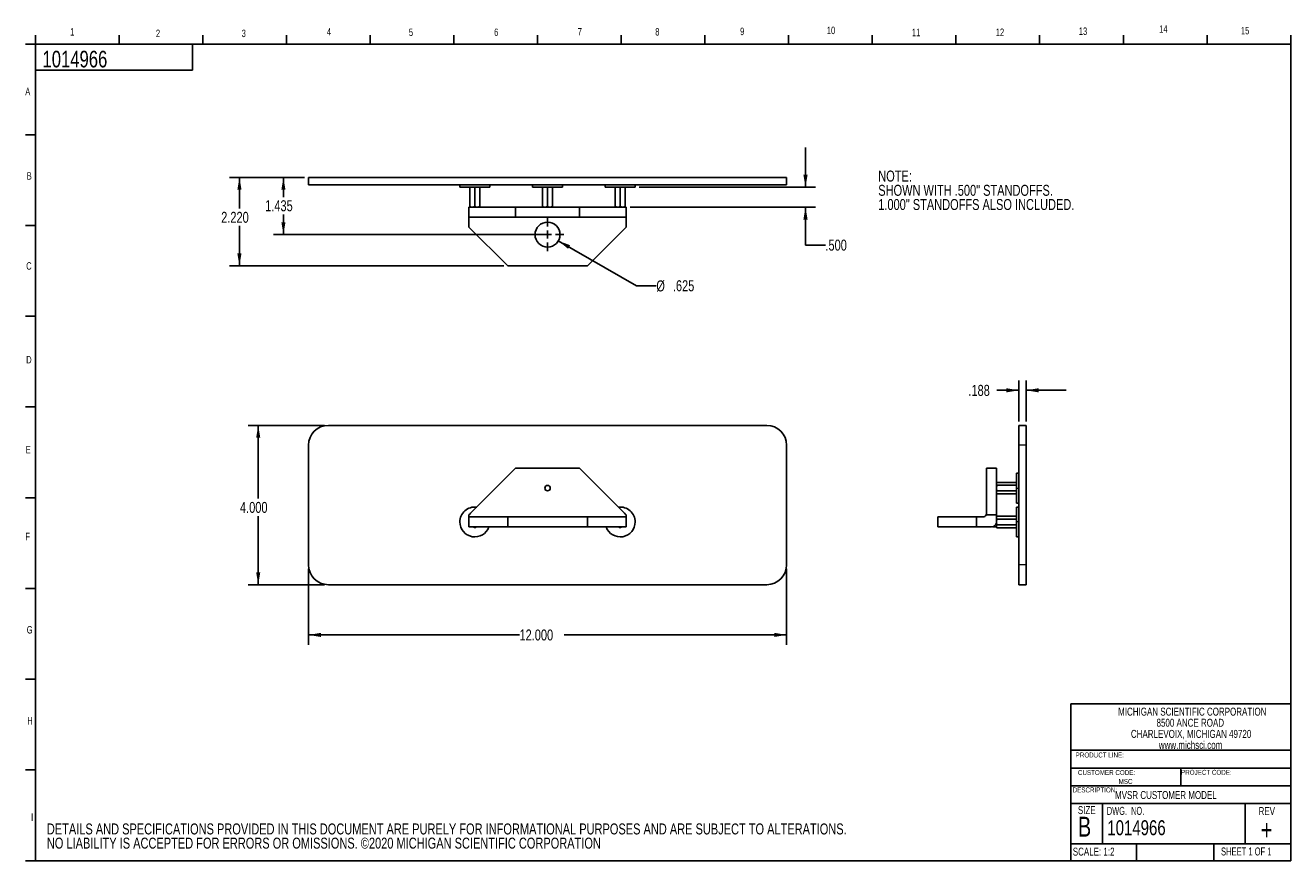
# Model space of a CAD drawing. Header units: inches. Extents: x 0.5 to 16.4, y 0.4 to 10.9.
import ezdxf

# ---------------------------------------------------------------- set-up
doc = ezdxf.new("R2010")
doc.units = ezdxf.units.IN
doc.header["$MEASUREMENT"] = 0
doc.linetypes.add('CENTERX2', pattern=[0.8, 0.5, -0.1, 0.1, -0.1])
doc.linetypes.add('PHANTOM', pattern=[0.5, 0.25, -0.05, 0.05, -0.05, 0.05, -0.05])
for name, color, linetype in [('BORDER', 1, 'Continuous'), ('CENTER', 151, 'CENTERX2'), ('DIMENSIONS', 150, 'Continuous'), ('OBJECT', 1, 'Continuous'), ('TEXT', 7, 'Continuous')]:
    doc.layers.add(name, color=color, linetype=linetype)
doc.styles.add('SLDTEXTSTYLE0', font='TXT', dxfattribs={"width": 0.75})
doc.styles.add('SLDTEXTSTYLE1', font='TXT', dxfattribs={"width": 0.694444})
doc.styles.add('SLDTEXTSTYLE2', font='TXT', dxfattribs={"width": 0.6875})
doc.dimstyles.new('SLDDIMSTYLE0', dxfattribs={"dimtxt": 0.137795, "dimasz": 0.156, "dimexe": 0, "dimexo": 0.0625, "dimgap": 0.034449, "dimtad": 0, "dimtih": 1, "dimtoh": 1, "dimdec": 3, "dimlfac": 2, "dimrnd": 1e-09, "dimzin": 4, "dimdsep": 46, "dimtxsty": 'SLDTEXTSTYLE0', "dimsah": 1, "dimcen": 0.09, "dimadec": 0, "dimazin": 1, "dimtfac": 1, "dimtdec": 3, "dimtofl": 0, "dimtmove": 0, "dimatfit": 3, "dimfxl": 0, "dimfrac": 2, "dimtolj": 1, "dimtzin": 12, "dimarcsym": 0})
doc.dimstyles.new('SLDDIMSTYLE1', dxfattribs={"dimtxt": 0.137795, "dimasz": 0.156, "dimexe": 0, "dimexo": 0.0625, "dimgap": 0.034449, "dimtad": 0, "dimtih": 1, "dimtoh": 1, "dimdec": 3, "dimlfac": 2, "dimrnd": 1e-09, "dimzin": 12, "dimdsep": 46, "dimtxsty": 'SLDTEXTSTYLE0', "dimsah": 1, "dimcen": 0.09, "dimadec": 0, "dimazin": 3, "dimtfac": 1, "dimtdec": 3, "dimtofl": 0, "dimtmove": 0, "dimatfit": 3, "dimfxl": 0, "dimfrac": 2, "dimtolj": 1, "dimtzin": 12, "dimarcsym": 0})
doc.dimstyles.new('SLDDIMSTYLE2', dxfattribs={"dimtxt": 0.137795, "dimasz": 0.156, "dimexe": 0, "dimexo": 0.0625, "dimgap": 0.034449, "dimtad": 0, "dimtih": 1, "dimtoh": 1, "dimdec": 3, "dimlfac": 2, "dimrnd": 1e-09, "dimzin": 4, "dimdsep": 46, "dimtxsty": 'SLDTEXTSTYLE0', "dimsah": 1, "dimcen": 0.09, "dimadec": 0, "dimazin": 1, "dimtfac": 1, "dimtdec": 3, "dimtmove": 0, "dimatfit": 0, "dimfxl": 0, "dimfrac": 2, "dimtolj": 1, "dimtzin": 12, "dimarcsym": 0})
doc.dimstyles.new('SLDDIMSTYLE3', dxfattribs={"dimtxt": 0.137795, "dimasz": 0.156, "dimexe": 0, "dimexo": 0.0625, "dimgap": 0.034449, "dimtad": 0, "dimtih": 1, "dimtoh": 1, "dimdec": 3, "dimlfac": 2, "dimrnd": 1e-09, "dimzin": 12, "dimdsep": 46, "dimtxsty": 'SLDTEXTSTYLE0', "dimsah": 1, "dimcen": 0, "dimadec": 0, "dimazin": 3, "dimtfac": 1, "dimtdec": 3, "dimtofl": 0, "dimtmove": 0, "dimatfit": 3, "dimfxl": 0, "dimfrac": 2, "dimtolj": 1, "dimtzin": 12, "dimarcsym": 0})
doc.dimstyles.new('SLDDIMSTYLE4', dxfattribs={"dimtxt": 0.137795, "dimasz": 0.156, "dimexe": 0, "dimexo": 0.0625, "dimgap": 0.034449, "dimtad": 0, "dimtih": 1, "dimtoh": 1, "dimdec": 3, "dimlfac": 2, "dimrnd": 1e-09, "dimzin": 12, "dimdsep": 46, "dimtxsty": 'SLDTEXTSTYLE0', "dimsah": 1, "dimcen": 0.09, "dimadec": 0, "dimazin": 3, "dimtfac": 1, "dimtdec": 3, "dimtmove": 0, "dimatfit": 0, "dimfxl": 0, "dimfrac": 2, "dimtolj": 1, "dimtzin": 12, "dimarcsym": 0})

# ---------------------------------------------------------------- blocks, each defined once
blk = doc.blocks.new('SW_NOTE_0')
at = {"layer": 'DIMENSIONS', "color": 0, "attachment_point": 1, "style": 'SLDTEXTSTYLE0'}
for s, insert, char_height in [('DETAILS AND SPECIFICATIONS PROVIDED IN THIS DOCUMENT ARE PURELY FOR INFORMATIONAL PURPOSES AND ARE SUBJECT TO ALTERATIONS.', (0, 0.177), 0.137795), ('NO LIABILITY IS ACCEPTED FOR ERRORS OR OMISSIONS. ©2020 MICHIGAN SCIENTIFIC CORPORATION', (0, -0.001), 0.1378)]:
    blk.add_mtext(s, dxfattribs=dict(at, insert=insert, char_height=char_height))
blk = doc.blocks.new('SW_NOTE_0_1')
at = {"layer": 'DIMENSIONS', "color": 0, "char_height": 0.1378, "attachment_point": 1, "style": 'SLDTEXTSTYLE0'}
for s, insert in [('NOTE:', (0, 0.178)), ('SHOWN WITH .500" STANDOFFS.', (0, -0.001)), ('1.000" STANDOFFS ALSO INCLUDED.', (0, -0.179))]:
    blk.add_mtext(s, dxfattribs=dict(at, insert=insert))
blk = doc.blocks.new('SW_NOTE_0_2')
at = {"layer": 'TEXT', "color": 0, "char_height": 0.1, "attachment_point": 2, "style": 'SLDTEXTSTYLE0'}
for s, insert in [('MICHIGAN SCIENTIFIC CORPORATION', (1.197, 0.129)), ('CHARLEVOIX, MICHIGAN 49720', (1.182, -0.15)), ('8500 ANCE ROAD', (1.172, -0.01)), ('www.michsci.com', (1.175, -0.289))]:
    blk.add_mtext(s, dxfattribs=dict(at, insert=insert))
blk = doc.blocks.new('_D')
at = {"layer": 'DIMENSIONS'}
for p, q in [((4.251, 5.856), (3.296, 5.856)), ((3.421, 5.856), (3.421, 4.936)), ((3.421, 3.856), (3.421, 4.717)), ((4.251, 3.856), (3.296, 3.856))]:
    blk.add_line(p, q, dxfattribs=at)
for points in [[(3.421, 5.856), (3.395, 5.7), (3.447, 5.7)], [(3.421, 3.856), (3.447, 4.012), (3.395, 4.012)]]:
    blk.add_solid(points, dxfattribs=at)
at = {"layer": 'DIMENSIONS', "insert": (3.192, 4.895), "char_height": 0.1378, "attachment_point": 1, "style": 'SLDTEXTSTYLE0'}
blk.add_mtext('4.000', dxfattribs=at)
blk = doc.blocks.new('_D_1')
at = {"layer": 'DIMENSIONS'}
for p, q in [((4.051, 4.056), (4.051, 3.101)), ((10.051, 4.056), (10.051, 3.101)), ((4.051, 3.226), (6.699, 3.226)), ((10.051, 3.226), (7.259, 3.226))]:
    blk.add_line(p, q, dxfattribs=at)
for points in [[(4.051, 3.226), (4.207, 3.2), (4.207, 3.252)], [(10.051, 3.226), (9.895, 3.252), (9.895, 3.2)]]:
    blk.add_solid(points, dxfattribs=at)
at = {"layer": 'DIMENSIONS', "insert": (6.699, 3.294), "char_height": 0.1378, "attachment_point": 1, "style": 'SLDTEXTSTYLE0'}
blk.add_mtext('12.000', dxfattribs=at)
blk = doc.blocks.new('_D_2')
at = {"layer": 'DIMENSIONS'}
for p, q in [((4.001, 8.968), (3.612, 8.968)), ((3.737, 8.968), (3.737, 8.722)), ((3.737, 8.25), (3.737, 8.504)), ((7.001, 8.25), (3.612, 8.25))]:
    blk.add_line(p, q, dxfattribs=at)
for points in [[(3.737, 8.968), (3.711, 8.812), (3.763, 8.812)], [(3.737, 8.25), (3.763, 8.406), (3.711, 8.406)]]:
    blk.add_solid(points, dxfattribs=at)
at = {"layer": 'DIMENSIONS', "insert": (3.508, 8.681), "char_height": 0.1378, "attachment_point": 1, "style": 'SLDTEXTSTYLE0'}
blk.add_mtext('1.435', dxfattribs=at)
blk = doc.blocks.new('_D_3')
at = {"layer": 'DIMENSIONS'}
for p, q in [((4.001, 8.968), (3.06, 8.968)), ((3.185, 8.968), (3.185, 8.577)), ((3.185, 7.858), (3.185, 8.359)), ((6.501, 7.858), (3.06, 7.858))]:
    blk.add_line(p, q, dxfattribs=at)
for points in [[(3.185, 8.968), (3.159, 8.812), (3.211, 8.812)], [(3.185, 7.858), (3.211, 8.014), (3.159, 8.014)]]:
    blk.add_solid(points, dxfattribs=at)
at = {"layer": 'DIMENSIONS', "insert": (2.956, 8.536), "char_height": 0.1378, "attachment_point": 1, "style": 'SLDTEXTSTYLE0'}
blk.add_mtext('2.220', dxfattribs=at)
blk = doc.blocks.new('_D_4')
at = {"layer": 'DIMENSIONS'}
for p, q in [((10.288, 8.845), (10.288, 9.345)), ((8.201, 8.845), (10.413, 8.845)), ((8.089, 8.595), (10.413, 8.595)), ((10.288, 8.119), (10.288, 8.595)), ((10.538, 8.119), (10.288, 8.119))]:
    blk.add_line(p, q, dxfattribs=at)
for points in [[(10.288, 8.845), (10.314, 9.001), (10.262, 9.001)], [(10.288, 8.595), (10.262, 8.439), (10.314, 8.439)]]:
    blk.add_solid(points, dxfattribs=at)
at = {"layer": 'DIMENSIONS', "insert": (10.538, 8.187), "char_height": 0.1378, "attachment_point": 1, "style": 'SLDTEXTSTYLE0'}
blk.add_mtext('.500', dxfattribs=at)
blk = doc.blocks.new('_D_5')
at = {"layer": 'DIMENSIONS'}
for p, q in [((7.186, 8.172), (8.166, 7.608)), ((8.166, 7.608), (8.416, 7.608))]:
    blk.add_line(p, q, dxfattribs=at)
blk.add_solid([(7.186, 8.172), (7.309, 8.072), (7.335, 8.117)], dxfattribs=at)
at = {"layer": 'DIMENSIONS', "char_height": 0.1378, "attachment_point": 1, "style": 'SLDTEXTSTYLE0'}
for s, insert in [('%%c', (8.416, 7.675)), ('.625', (8.624, 7.677))]:
    blk.add_mtext(s, dxfattribs=dict(at, insert=insert))
blk = doc.blocks.new('SW_CENTERMARKSYMBOL_0')
at = {"layer": 'CENTER', "color": 0}
for p, q in [((0, 0.1), (0, 0.20625)), ((-0.1, 0), (-0.20625, 0)), ((0, 0), (-0.05, 0)), ((0, 0), (0, 0.05)), ((0, 0), (0, -0.05)), ((0, 0), (0.05, 0)), ((0.1, 0), (0.20625, 0)), ((0, -0.1), (0, -0.20625))]:
    blk.add_line(p, q, dxfattribs=at)
blk = doc.blocks.new('_D_6')
at = {"layer": 'DIMENSIONS'}
for p, q in [((12.964, 5.906), (12.964, 6.421)), ((13.058, 5.906), (13.058, 6.421)), ((12.964, 6.296), (12.688, 6.296)), ((13.058, 6.296), (13.558, 6.296))]:
    blk.add_line(p, q, dxfattribs=at)
for points in [[(12.964, 6.296), (12.808, 6.322), (12.808, 6.27)], [(13.058, 6.296), (13.214, 6.27), (13.214, 6.322)]]:
    blk.add_solid(points, dxfattribs=at)
at = {"layer": 'DIMENSIONS', "insert": (12.332, 6.364), "char_height": 0.1378, "attachment_point": 1, "style": 'SLDTEXTSTYLE0'}
blk.add_mtext('.188', dxfattribs=at)

msp = doc.modelspace()

# ---------------------------------------------------------------- linework, layer by layer
at = {"color": 1, "linetype": 'Continuous', "lineweight": 25}
for p, q in [((4.05103, 8.9675), (4.05103, 8.8735)), ((4.30103, 8.9675), (4.05103, 8.9675)), ((9.80103, 8.9675), (4.30103, 8.9675)), ((9.80103, 8.9675), (10.05103, 8.9675)), ((10.05103, 8.9675), (10.05103, 8.8735)), ((4.30103, 8.8735), (4.05103, 8.8735)), ((9.80103, 8.8735), (4.30103, 8.8735)), ((5.95103, 8.845), (5.95103, 8.8735)), ((6.32603, 8.845), (5.95103, 8.845)), ((6.07603, 8.83942), (6.07603, 8.60058)), ((6.13853, 8.83942), (6.13853, 8.60058)), ((6.20103, 8.83942), (6.20103, 8.60058)), ((6.32603, 8.845), (6.32603, 8.8735)), ((6.86353, 8.845), (6.86353, 8.8735)), ((7.23853, 8.845), (6.86353, 8.845)), ((6.98853, 8.83942), (6.98853, 8.60058)), ((7.05103, 8.83942), (7.05103, 8.60058)), ((7.11353, 8.83942), (7.11353, 8.60058)), ((7.23853, 8.845), (7.23853, 8.8735)), ((7.77603, 8.8735), (7.77603, 8.845)), ((7.77603, 8.845), (8.15103, 8.845)), ((7.90103, 8.83942), (7.90103, 8.60058)), ((7.96353, 8.83942), (7.96353, 8.60058)), ((8.02603, 8.83942), (8.02603, 8.60058)), ((8.15103, 8.8735), (8.15103, 8.845)), ((9.80103, 8.8735), (10.05103, 8.8735)), ((6.06353, 8.46458), (6.06353, 8.595)), ((6.06353, 8.595), (6.65103, 8.595)), ((6.65103, 8.595), (6.65103, 8.47)), ((6.65103, 8.595), (7.45103, 8.595)), ((7.45103, 8.47), (7.45103, 8.595)), ((7.45103, 8.595), (8.03853, 8.595)), ((8.03853, 8.595), (8.03853, 8.46458)), ((6.06353, 8.42313), (6.06353, 8.46458)), ((6.06353, 8.345), (6.06353, 8.42313)), ((6.65103, 8.47), (6.08541, 8.47)), ((6.65103, 8.47), (7.45103, 8.47)), ((8.01666, 8.47), (7.45103, 8.47)), ((8.03853, 8.46458), (8.03853, 8.42313)), ((8.03853, 8.345), (8.03853, 8.42313)), ((6.06353, 8.345), (6.55103, 7.8575)), ((7.55103, 7.8575), (8.03853, 8.345)), ((6.55103, 7.8575), (7.55103, 7.8575)), ((9.80103, 5.85601), (4.30103, 5.85601)), ((13.05779, 5.85601), (12.96379, 5.85601)), ((12.96379, 5.85601), (12.96379, 5.60601)), ((13.05779, 5.85601), (13.05779, 5.60601)), ((4.05103, 5.60601), (4.05103, 4.10601)), ((10.05103, 5.60601), (10.05103, 4.10601)), ((12.96379, 5.60601), (12.96379, 4.10601)), ((13.05779, 5.60601), (13.05779, 4.10601)), ((6.65103, 5.31851), (6.08541, 4.75289)), ((6.65103, 5.31851), (7.45103, 5.31851)), ((8.01666, 4.75289), (7.45103, 5.31851)), ((12.56029, 5.31851), (12.68529, 5.31851)), ((12.56029, 4.75289), (12.56029, 5.31851)), ((12.68529, 5.31851), (12.68529, 4.73101)), ((12.96379, 5.25601), (12.93529, 5.25601)), ((12.93529, 5.06851), (12.93529, 5.25601)), ((12.69095, 5.14082), (12.68529, 5.13101)), ((12.92971, 5.14068), (12.69087, 5.14068)), ((12.92971, 5.1046), (12.69087, 5.1046)), ((12.93529, 5.13101), (12.92963, 5.14082)), ((12.68529, 5.00601), (12.69095, 4.99621)), ((12.92971, 5.03243), (12.69087, 5.03243)), ((12.92971, 4.99634), (12.69087, 4.99634)), ((12.92963, 4.99621), (12.93529, 5.00601)), ((12.93529, 4.88101), (12.93529, 5.06851)), ((12.93529, 4.88101), (12.96379, 4.88101)), ((12.96379, 4.83101), (12.93529, 4.83101)), ((12.93529, 4.83101), (12.93529, 4.64351)), ((6.06353, 4.70601), (6.06353, 4.73101)), ((6.06353, 4.58101), (6.06353, 4.70601)), ((6.06353, 4.70601), (6.55103, 4.70601)), ((6.55103, 4.70601), (6.55103, 4.58101)), ((6.55103, 4.70601), (7.55103, 4.70601)), ((7.55103, 4.58101), (7.55103, 4.70601)), ((7.55103, 4.70601), (8.03853, 4.70601)), ((8.03853, 4.73101), (8.03853, 4.70601)), ((8.03853, 4.70601), (8.03853, 4.58101)), ((11.94779, 4.58101), (11.94779, 4.70601)), ((11.94779, 4.70601), (12.43529, 4.70601)), ((12.43529, 4.70601), (12.43529, 4.58101)), ((12.43529, 4.70601), (12.51342, 4.70601)), ((12.68529, 4.73101), (12.55487, 4.73101)), ((12.68529, 4.73101), (12.68529, 4.64351)), ((12.69095, 4.71582), (12.68529, 4.70601)), ((12.68529, 4.58939), (12.68529, 4.64351)), ((12.92971, 4.71568), (12.69087, 4.71568)), ((12.92971, 4.6796), (12.69087, 4.6796)), ((12.92971, 4.60743), (12.69087, 4.60743)), ((12.93529, 4.70601), (12.92963, 4.71582)), ((12.93529, 4.64351), (12.93529, 4.45601)), ((6.55103, 4.58101), (6.06353, 4.58101)), ((6.13853, 4.57134), (6.12178, 4.58101)), ((6.15528, 4.58101), (6.13853, 4.57134)), ((6.55103, 4.58101), (7.55103, 4.58101)), ((8.03853, 4.58101), (7.55103, 4.58101)), ((7.96353, 4.57134), (7.94678, 4.58101)), ((7.98028, 4.58101), (7.96353, 4.57134)), ((12.43529, 4.58101), (11.94779, 4.58101)), ((12.62279, 4.58101), (12.43529, 4.58101)), ((12.63523, 4.58226), (12.68529, 4.58226)), ((12.68529, 4.58101), (12.68529, 4.58939)), ((12.68529, 4.58101), (12.69095, 4.57121)), ((12.92971, 4.57134), (12.69087, 4.57134)), ((12.92963, 4.57121), (12.93529, 4.58101)), ((12.93529, 4.45601), (12.96379, 4.45601)), ((12.96379, 4.10601), (12.96379, 3.85601)), ((13.05779, 4.10601), (13.05779, 3.85601)), ((9.80103, 3.85601), (4.30103, 3.85601)), ((13.05779, 3.85601), (12.96379, 3.85601))]:
    msp.add_line(p, q, dxfattribs=at)
at = {"color": 8, "linetype": 'PHANTOM', "lineweight": 18}
for p, q in [((13.05779, 5.60601), (12.96379, 5.60601)), ((12.93529, 5.06851), (12.96379, 5.06851)), ((12.96379, 4.64351), (12.93529, 4.64351)), ((13.05779, 4.10601), (12.96379, 4.10601))]:
    msp.add_line(p, q, dxfattribs=at)
at = {"color": 1, "linetype": 'Continuous', "lineweight": 25}
for centre, radius, start, end in [((7.05103, 8.25), 0.15625, 90, 270), ((7.05103, 8.25), 0.15625, 270, 90), ((4.30103, 5.60601), 0.25, 90, 180), ((9.80103, 5.60601), 0.25, 0, 90), ((7.05103, 5.06851), 0.034, 0, 180), ((7.05103, 5.06851), 0.034, 180, 0), ((6.13853, 4.64351), 0.1875, 82.794114, 180), ((7.96353, 4.64351), 0.1875, 0, 97.205886), ((6.13853, 4.64351), 0.1875, 180, 340.528779), ((7.96353, 4.64351), 0.1875, 199.471221, 0), ((12.51342, 4.75289), 0.04688, 270, 332.181861), ((12.62279, 4.64351), 0.0625, 270, 0), ((4.30103, 4.10601), 0.25, 180, 270), ((9.80103, 4.10601), 0.25, 270, 0)]:
    msp.add_arc(centre, radius, start, end, dxfattribs=at)
for points, knots in [([(6.07603, 8.60058), (6.07761, 8.60008), (6.08072, 8.59908), (6.08537, 8.59783), (6.08993, 8.5968), (6.09439, 8.596), (6.09877, 8.59543), (6.10306, 8.59507), (6.10588, 8.59502), (6.10728, 8.595)], [0, 0, 0, 0, 0.15475967, 0.30519951, 0.45151348, 0.59391243, 0.73262502, 0.86789865, 1, 1, 1, 1]), ([(6.07603, 8.595), (6.07603, 8.59502), (6.07603, 8.59506), (6.07603, 8.59535), (6.07603, 8.59583), (6.07603, 8.59669), (6.07603, 8.59815), (6.07603, 8.59976), (6.07603, 8.60058)], [0, 0, 0, 0, 0.12305061, 0.24763915, 0.37397323, 0.502252, 0.74296439, 1, 1, 1, 1]), ([(6.10728, 8.595), (6.10858, 8.59502), (6.11119, 8.59506), (6.11512, 8.59535), (6.1191, 8.59582), (6.12428, 8.59668), (6.1308, 8.59815), (6.1359, 8.59975), (6.13853, 8.60058)], [0, 0, 0, 0, 0.122611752, 0.246745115, 0.37260554, 0.50039015, 0.741980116, 1, 1, 1, 1]), ([(6.13853, 8.60058), (6.14011, 8.60008), (6.14322, 8.59908), (6.14787, 8.59783), (6.15243, 8.5968), (6.15689, 8.596), (6.16127, 8.59543), (6.16556, 8.59507), (6.16838, 8.59502), (6.16978, 8.595)], [0, 0, 0, 0, 0.15475967, 0.30519951, 0.45151348, 0.59391243, 0.73262502, 0.86789865, 1, 1, 1, 1]), ([(6.16978, 8.595), (6.17108, 8.59502), (6.17369, 8.59506), (6.17762, 8.59535), (6.1816, 8.59582), (6.18678, 8.59668), (6.1933, 8.59815), (6.1984, 8.59975), (6.20103, 8.60058)], [0, 0, 0, 0, 0.12261175, 0.24674512, 0.37260554, 0.50039015, 0.74198012, 1, 1, 1, 1]), ([(6.20103, 8.60058), (6.20103, 8.60015), (6.20103, 8.5993), (6.20103, 8.59821), (6.20103, 8.59727), (6.20103, 8.5962), (6.20103, 8.59523), (6.20103, 8.59508), (6.20103, 8.595)], [0, 0, 0, 0, 0.13050616, 0.25690667, 0.37930764, 0.49782592, 0.75226514, 1, 1, 1, 1]), ([(6.98853, 8.60058), (6.99011, 8.60008), (6.99322, 8.59908), (6.99787, 8.59783), (7.00243, 8.5968), (7.00689, 8.596), (7.01127, 8.59543), (7.01556, 8.59507), (7.01838, 8.59502), (7.01978, 8.595)], [0, 0, 0, 0, 0.15475967, 0.30519951, 0.45151348, 0.59391243, 0.73262502, 0.86789865, 1, 1, 1, 1]), ([(6.98853, 8.595), (6.98853, 8.59502), (6.98853, 8.59506), (6.98853, 8.59535), (6.98853, 8.59583), (6.98853, 8.59669), (6.98853, 8.59815), (6.98853, 8.59976), (6.98853, 8.60058)], [0, 0, 0, 0, 0.12305061, 0.24763915, 0.37397323, 0.502252, 0.74296439, 1, 1, 1, 1]), ([(7.01978, 8.595), (7.02108, 8.59502), (7.02369, 8.59506), (7.02762, 8.59535), (7.0316, 8.59582), (7.03678, 8.59668), (7.0433, 8.59815), (7.0484, 8.59975), (7.05103, 8.60058)], [0, 0, 0, 0, 0.12261175, 0.24674512, 0.37260554, 0.50039015, 0.74198012, 1, 1, 1, 1]), ([(7.05103, 8.60058), (7.05261, 8.60008), (7.05572, 8.59908), (7.06037, 8.59783), (7.06493, 8.5968), (7.06939, 8.596), (7.07377, 8.59543), (7.07806, 8.59507), (7.08088, 8.59502), (7.08228, 8.595)], [0, 0, 0, 0, 0.15475967, 0.305199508, 0.451513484, 0.593912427, 0.732625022, 0.867898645, 1, 1, 1, 1]), ([(7.08228, 8.595), (7.08358, 8.59502), (7.08619, 8.59506), (7.09012, 8.59535), (7.0941, 8.59582), (7.09928, 8.59668), (7.1058, 8.59815), (7.1109, 8.59975), (7.11353, 8.60058)], [0, 0, 0, 0, 0.12261175, 0.24674512, 0.37260554, 0.50039015, 0.74198012, 1, 1, 1, 1]), ([(7.11353, 8.60058), (7.11353, 8.60015), (7.11353, 8.5993), (7.11353, 8.59821), (7.11353, 8.59727), (7.11353, 8.5962), (7.11353, 8.59523), (7.11353, 8.59508), (7.11353, 8.595)], [0, 0, 0, 0, 0.130506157, 0.256906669, 0.37930764, 0.497825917, 0.752265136, 1, 1, 1, 1]), ([(7.90103, 8.60058), (7.90261, 8.60008), (7.90572, 8.59908), (7.91037, 8.59783), (7.91493, 8.5968), (7.91939, 8.596), (7.92377, 8.59543), (7.92806, 8.59507), (7.93088, 8.59502), (7.93228, 8.595)], [0, 0, 0, 0, 0.15475967, 0.30519951, 0.45151348, 0.59391243, 0.73262502, 0.86789865, 1, 1, 1, 1]), ([(7.90103, 8.595), (7.90103, 8.59502), (7.90103, 8.59506), (7.90103, 8.59535), (7.90103, 8.59583), (7.90103, 8.59669), (7.90103, 8.59815), (7.90103, 8.59976), (7.90103, 8.60058)], [0, 0, 0, 0, 0.12305061, 0.24763915, 0.37397323, 0.502252, 0.74296439, 1, 1, 1, 1]), ([(7.93228, 8.595), (7.93358, 8.59502), (7.93619, 8.59506), (7.94012, 8.59535), (7.9441, 8.59582), (7.94928, 8.59668), (7.9558, 8.59815), (7.9609, 8.59975), (7.96353, 8.60058)], [0, 0, 0, 0, 0.122611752, 0.246745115, 0.37260554, 0.50039015, 0.741980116, 1, 1, 1, 1]), ([(7.96353, 8.60058), (7.96511, 8.60008), (7.96822, 8.59908), (7.97287, 8.59783), (7.97743, 8.5968), (7.98189, 8.596), (7.98627, 8.59543), (7.99056, 8.59507), (7.99338, 8.59502), (7.99478, 8.595)], [0, 0, 0, 0, 0.15475967, 0.305199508, 0.451513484, 0.593912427, 0.732625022, 0.867898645, 1, 1, 1, 1]), ([(7.99478, 8.595), (7.99608, 8.59502), (7.99869, 8.59506), (8.00262, 8.59535), (8.0066, 8.59582), (8.01178, 8.59668), (8.0183, 8.59815), (8.0234, 8.59975), (8.02603, 8.60058)], [0, 0, 0, 0, 0.12261175, 0.24674512, 0.37260554, 0.50039015, 0.74198012, 1, 1, 1, 1]), ([(8.02603, 8.60058), (8.02603, 8.60015), (8.02603, 8.5993), (8.02603, 8.59821), (8.02603, 8.59727), (8.02603, 8.5962), (8.02603, 8.59523), (8.02603, 8.59508), (8.02603, 8.595)], [0, 0, 0, 0, 0.13050616, 0.25690667, 0.37930764, 0.49782592, 0.75226514, 1, 1, 1, 1]), ([(6.06353, 8.46458), (6.06685, 8.46634), (6.07044, 8.46771), (6.07784, 8.46954), (6.08165, 8.47), (6.08541, 8.47)], [0, 0, 0, 0, 0.5, 0.5, 1, 1, 1, 1]), ([(8.01666, 8.47), (8.02041, 8.47), (8.02422, 8.46954), (8.03162, 8.46771), (8.03521, 8.46634), (8.03853, 8.46458)], [0, 0, 0, 0, 0.5, 0.5, 1, 1, 1, 1]), ([(12.69087, 5.14068), (12.69037, 5.13977), (12.68937, 5.13798), (12.68812, 5.13529), (12.68709, 5.13266), (12.68629, 5.13008), (12.68572, 5.12755), (12.68536, 5.12508), (12.68531, 5.12345), (12.68529, 5.12264)], [0, 0, 0, 0, 0.15475967, 0.305199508, 0.451513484, 0.593912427, 0.732625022, 0.867898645, 1, 1, 1, 1]), ([(12.68529, 5.12264), (12.68531, 5.12189), (12.68535, 5.12038), (12.68564, 5.11811), (12.68611, 5.11582), (12.68697, 5.11282), (12.68844, 5.10906), (12.69004, 5.10612), (12.69087, 5.1046)], [0, 0, 0, 0, 0.12261175, 0.24674512, 0.37260554, 0.50039015, 0.74198012, 1, 1, 1, 1]), ([(12.69087, 5.1046), (12.69044, 5.10306), (12.6896, 5.10004), (12.6885, 5.09554), (12.68756, 5.09115), (12.68649, 5.0852), (12.68552, 5.07767), (12.68537, 5.07154), (12.68529, 5.06851)], [0, 0, 0, 0, 0.130506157, 0.256906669, 0.37930764, 0.497825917, 0.752265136, 1, 1, 1, 1]), ([(12.68529, 5.06851), (12.68531, 5.06702), (12.68535, 5.06402), (12.68564, 5.05949), (12.68611, 5.05491), (12.68696, 5.04893), (12.68843, 5.04139), (12.69004, 5.03548), (12.69087, 5.03243)], [0, 0, 0, 0, 0.12222891, 0.24596489, 0.37141151, 0.49876414, 0.74112134, 1, 1, 1, 1]), ([(12.69087, 5.03243), (12.69037, 5.03152), (12.68937, 5.02972), (12.68812, 5.02704), (12.68709, 5.02441), (12.68629, 5.02183), (12.68572, 5.0193), (12.68536, 5.01683), (12.68531, 5.01519), (12.68529, 5.01439)], [0, 0, 0, 0, 0.15475967, 0.30519951, 0.45151348, 0.59391243, 0.73262502, 0.86789865, 1, 1, 1, 1]), ([(12.68529, 5.01439), (12.68531, 5.01364), (12.68535, 5.01213), (12.68564, 5.00986), (12.68611, 5.00757), (12.68697, 5.00457), (12.68844, 5.00081), (12.69004, 4.99786), (12.69087, 4.99634)], [0, 0, 0, 0, 0.122611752, 0.246745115, 0.37260554, 0.50039015, 0.741980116, 1, 1, 1, 1]), ([(6.06353, 4.73101), (6.06685, 4.73434), (6.07044, 4.73792), (6.07784, 4.74532), (6.08165, 4.74913), (6.08541, 4.75289)], [0, 0, 0, 0, 0.5, 0.5, 1, 1, 1, 1]), ([(8.01666, 4.75289), (8.02041, 4.74913), (8.02422, 4.74532), (8.03162, 4.73792), (8.03521, 4.73434), (8.03853, 4.73101)], [0, 0, 0, 0, 0.5, 0.5, 1, 1, 1, 1]), ([(12.56029, 4.75289), (12.56029, 4.74913), (12.55983, 4.74532), (12.558, 4.73792), (12.55663, 4.73434), (12.55487, 4.73101)], [0, 0, 0, 0, 0.5, 0.5, 1, 1, 1, 1]), ([(12.69087, 4.71568), (12.69037, 4.71477), (12.68937, 4.71298), (12.68812, 4.71029), (12.68709, 4.70766), (12.68629, 4.70508), (12.68572, 4.70255), (12.68536, 4.70008), (12.68531, 4.69845), (12.68529, 4.69764)], [0, 0, 0, 0, 0.15475967, 0.305199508, 0.451513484, 0.593912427, 0.732625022, 0.867898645, 1, 1, 1, 1]), ([(12.68529, 4.69764), (12.68531, 4.69689), (12.68535, 4.69538), (12.68564, 4.69311), (12.68611, 4.69082), (12.68697, 4.68782), (12.68844, 4.68406), (12.69004, 4.68112), (12.69087, 4.6796)], [0, 0, 0, 0, 0.12261175, 0.24674512, 0.37260554, 0.50039015, 0.74198012, 1, 1, 1, 1]), ([(12.69087, 4.6796), (12.69044, 4.67806), (12.6896, 4.67504), (12.6885, 4.67054), (12.68756, 4.66615), (12.68649, 4.6602), (12.68552, 4.65267), (12.68537, 4.64654), (12.68529, 4.64351)], [0, 0, 0, 0, 0.13050616, 0.25690667, 0.37930764, 0.49782592, 0.75226514, 1, 1, 1, 1]), ([(12.68529, 4.64351), (12.68531, 4.64202), (12.68535, 4.63902), (12.68564, 4.63449), (12.68611, 4.62991), (12.68696, 4.62393), (12.68843, 4.61639), (12.69004, 4.61048), (12.69087, 4.60743)], [0, 0, 0, 0, 0.12222891, 0.24596489, 0.37141151, 0.49876414, 0.74112134, 1, 1, 1, 1]), ([(12.69087, 4.60743), (12.69037, 4.60652), (12.68937, 4.60472), (12.68812, 4.60204), (12.68709, 4.59941), (12.68629, 4.59683), (12.68572, 4.5943), (12.68536, 4.59183), (12.68531, 4.59019), (12.68529, 4.58939)], [0, 0, 0, 0, 0.15475967, 0.30519951, 0.45151348, 0.59391243, 0.73262502, 0.86789865, 1, 1, 1, 1]), ([(12.68529, 4.58939), (12.68531, 4.58864), (12.68535, 4.58713), (12.68564, 4.58486), (12.68611, 4.58257), (12.68697, 4.57957), (12.68844, 4.57581), (12.69004, 4.57286), (12.69087, 4.57134)], [0, 0, 0, 0, 0.12261175, 0.24674512, 0.37260554, 0.50039015, 0.74198012, 1, 1, 1, 1])]:
    msp.add_open_spline(points, degree=3, knots=knots, dxfattribs=at)
at = {"layer": 'BORDER'}
for p, q in [((0.62625, 10.64207), (0.62625, 10.75404)), ((0.62625, 10.64207), (16.37625, 10.64207)), ((0.62625, 10.64207), (0.62625, 0.39207)), ((1.67625, 10.64207), (1.67625, 10.75404)), ((2.59475, 10.31244), (2.59475, 10.64207)), ((2.72625, 10.64207), (2.72625, 10.75404)), ((3.77625, 10.64207), (3.77625, 10.75404)), ((4.82625, 10.64207), (4.82625, 10.75404)), ((5.87625, 10.64207), (5.87625, 10.75404)), ((6.92625, 10.64207), (6.92625, 10.75404)), ((7.97625, 10.64207), (7.97625, 10.75404)), ((9.02625, 10.64207), (9.02625, 10.75404)), ((10.07625, 10.64207), (10.07625, 10.75404)), ((11.12625, 10.64207), (11.12625, 10.75404)), ((12.17625, 10.64207), (12.17625, 10.75404)), ((13.22625, 10.64207), (13.22625, 10.75404)), ((14.27625, 10.64207), (14.27625, 10.75404)), ((15.32625, 10.64207), (15.32625, 10.75404)), ((16.37625, 10.64207), (16.37625, 10.75404)), ((16.37625, 0.39207), (16.37625, 10.64207)), ((0.62625, 10.31244), (2.59475, 10.31244)), ((13.61753, 2.35996), (16.37625, 2.35996)), ((13.61753, 2.35996), (13.61753, 0.39207)), ((13.61753, 1.78004), (16.37625, 1.78004)), ((13.61753, 1.55532), (16.37625, 1.55532)), ((14.99689, 1.55532), (14.99689, 1.33102)), ((13.61753, 1.33102), (16.37625, 1.33102)), ((13.61753, 1.11194), (16.37625, 1.11194)), ((14.01308, 1.11194), (14.01308, 0.60496)), ((15.80432, 1.11194), (15.80432, 0.60496)), ((13.61753, 0.60496), (16.37625, 0.60496)), ((14.44067, 0.60496), (14.44067, 0.39207)), ((15.41258, 0.60496), (15.41258, 0.39207)), ((16.37625, 0.39207), (0.62625, 0.39207))]:
    msp.add_line(p, q, dxfattribs=at)
at = {"layer": 'OBJECT'}
for p, q in [((0.62625, 10.64207), (0.50125, 10.64207)), ((0.62625, 9.50318), (0.50125, 9.50318)), ((0.62625, 8.3643), (0.50125, 8.3643)), ((0.62625, 7.22541), (0.50125, 7.22541)), ((0.62625, 6.08652), (0.50125, 6.08652)), ((0.62625, 4.94763), (0.50125, 4.94763)), ((0.62625, 3.80874), (0.50125, 3.80874)), ((0.62625, 2.66985), (0.50125, 2.66985)), ((0.62625, 1.53096), (0.50125, 1.53096)), ((0.62625, 0.39207), (0.50125, 0.39207))]:
    msp.add_line(p, q, dxfattribs=at)

# ---------------------------------------------------------------- block references
at = {"layer": 'CENTER'}
msp.add_blockref('SW_CENTERMARKSYMBOL_0', (7.05103, 8.25), dxfattribs=at)
at = {"layer": 'DIMENSIONS'}
for name, p in [('SW_NOTE_0_1', (11.20095, 8.87571)), ('SW_NOTE_0', (0.76874, 0.68244))]:
    msp.add_blockref(name, p, dxfattribs=at)
at = {"layer": 'TEXT'}
msp.add_blockref('SW_NOTE_0_2', (13.94459, 2.18357), dxfattribs=at)

# ---------------------------------------------------------------- texts
for s, insert, char_height, attachment_point, style in [('1', (1.06179, 10.84246), 0.09375, 1, 'SLDTEXTSTYLE0'), ('1', (1.06179, 10.84246), 0.09375, 1, 'SLDTEXTSTYLE0'), ('2', (2.1371, 10.82261), 0.09375, 1, 'SLDTEXTSTYLE0'), ('2', (2.1371, 10.82261), 0.09375, 1, 'SLDTEXTSTYLE0'), ('3', (3.21319, 10.82261), 0.09375, 1, 'SLDTEXTSTYLE0'), ('3', (3.21319, 10.82261), 0.09375, 1, 'SLDTEXTSTYLE0'), ('4', (4.28255, 10.84278), 0.09375, 1, 'SLDTEXTSTYLE0'), ('4', (4.28255, 10.84278), 0.09375, 1, 'SLDTEXTSTYLE0'), ('5', (5.31155, 10.83606), 0.09375, 1, 'SLDTEXTSTYLE0'), ('5', (5.31155, 10.83606), 0.09375, 1, 'SLDTEXTSTYLE0'), ('6', (6.38091, 10.83606), 0.09375, 1, 'SLDTEXTSTYLE0'), ('6', (6.38091, 10.83606), 0.09375, 1, 'SLDTEXTSTYLE0'), ('7', (7.4301, 10.84278), 0.09375, 1, 'SLDTEXTSTYLE0'), ('7', (7.4301, 10.84278), 0.09375, 1, 'SLDTEXTSTYLE0'), ('8', (8.40314, 10.84246), 0.09375, 1, 'SLDTEXTSTYLE0'), ('8', (8.40314, 10.84246), 0.09375, 1, 'SLDTEXTSTYLE0'), ('9', (9.46748, 10.84729), 0.09375, 1, 'SLDTEXTSTYLE0'), ('9', (9.46748, 10.84729), 0.09375, 1, 'SLDTEXTSTYLE0'), ('10', (10.55628, 10.85987), 0.09375, 1, 'SLDTEXTSTYLE0'), ('10', (10.55628, 10.85987), 0.09375, 1, 'SLDTEXTSTYLE0'), ('11', (11.62375, 10.83424), 0.09375, 1, 'SLDTEXTSTYLE0'), ('11', (11.62375, 10.83424), 0.09375, 1, 'SLDTEXTSTYLE0'), ('12', (12.67602, 10.83606), 0.09375, 1, 'SLDTEXTSTYLE0'), ('12', (12.67602, 10.83606), 0.09375, 1, 'SLDTEXTSTYLE0'), ('13', (13.71847, 10.84951), 0.09375, 1, 'SLDTEXTSTYLE0'), ('13', (13.71847, 10.84951), 0.09375, 1, 'SLDTEXTSTYLE0'), ('14', (14.72643, 10.87697), 0.09375, 1, 'SLDTEXTSTYLE0'), ('14', (14.72643, 10.87697), 0.09375, 1, 'SLDTEXTSTYLE0'), ('15', (15.75196, 10.85734), 0.09375, 1, 'SLDTEXTSTYLE0'), ('15', (15.75196, 10.85734), 0.09375, 1, 'SLDTEXTSTYLE0'), ('1014966', (0.71376, 10.55717), 0.208333, 1, 'SLDTEXTSTYLE0'), ('1014966', (0.71376, 10.55717), 0.208333, 1, 'SLDTEXTSTYLE0'), ('A', (0.49769, 10.09312), 0.09375, 1, 'SLDTEXTSTYLE0'), ('A', (0.49769, 10.09312), 0.09375, 1, 'SLDTEXTSTYLE0'), ('B', (0.51689, 9.03356), 0.09375, 1, 'SLDTEXTSTYLE0'), ('B', (0.51689, 9.03356), 0.09375, 1, 'SLDTEXTSTYLE0'), ('C', (0.50952, 7.90372), 0.09375, 1, 'SLDTEXTSTYLE0'), ('C', (0.50952, 7.90372), 0.09375, 1, 'SLDTEXTSTYLE0'), ('D', (0.50952, 6.72675), 0.09375, 1, 'SLDTEXTSTYLE0'), ('D', (0.50952, 6.72675), 0.09375, 1, 'SLDTEXTSTYLE0'), ('E', (0.5028, 5.59686), 0.09375, 1, 'SLDTEXTSTYLE0'), ('E', (0.5028, 5.59686), 0.09375, 1, 'SLDTEXTSTYLE0'), ('F', (0.49943, 4.5072), 0.09375, 1, 'SLDTEXTSTYLE0'), ('F', (0.49943, 4.5072), 0.09375, 1, 'SLDTEXTSTYLE0'), ('G', (0.51625, 3.33708), 0.09375, 1, 'SLDTEXTSTYLE0'), ('G', (0.51625, 3.33708), 0.09375, 1, 'SLDTEXTSTYLE0'), ('H', (0.52297, 2.19374), 0.09375, 1, 'SLDTEXTSTYLE0'), ('H', (0.52297, 2.19374), 0.09375, 1, 'SLDTEXTSTYLE0'), ('PRODUCT LINE:', (13.67836, 1.75005), 0.0625, 1, 'SLDTEXTSTYLE0'), ('CUSTOMER CODE:', (13.70651, 1.52996), 0.0625, 1, 'SLDTEXTSTYLE0'), ('PROJECT CODE:', (15.00028, 1.53239), 0.0625, 1, 'SLDTEXTSTYLE0'), ('DESCRIPTION:', (13.64028, 1.31161), 0.0625, 1, 'SLDTEXTSTYLE0'), ('MSC', (14.30452, 1.41744), 0.0625, 2, 'SLDTEXTSTYLE0'), ('MVSR CUSTOMER MODEL', (14.1719, 1.26626), 0.1, 1, 'SLDTEXTSTYLE0'), ('I', (0.57115, 0.98507), 0.09375, 1, 'SLDTEXTSTYLE0'), ('I', (0.57115, 0.98507), 0.09375, 1, 'SLDTEXTSTYLE0'), ('SIZE', (13.70578, 1.07723), 0.1, 1, 'SLDTEXTSTYLE0'), ('DWG.  NO.', (14.06906, 1.06756), 0.1, 1, 'SLDTEXTSTYLE1'), ('REV', (15.97339, 1.06498), 0.1, 1, 'SLDTEXTSTYLE0'), ('B', (13.70617, 0.94421), 0.25, 1, 'SLDTEXTSTYLE0'), ('1014966', (14.07531, 0.89964), 0.1875, 1, 'SLDTEXTSTYLE0'), ('+', (16.00093, 0.90451), 0.25, 1, 'SLDTEXTSTYLE0'), ('SCALE: 1:2', (13.64179, 0.55605), 0.1, 1, 'SLDTEXTSTYLE0'), ('SHEET 1 OF 1', (15.50199, 0.55799), 0.1, 1, 'SLDTEXTSTYLE2')]:
    msp.add_mtext(s, dxfattribs=dict(at, insert=insert, char_height=char_height, attachment_point=attachment_point, style=style))

# ---------------------------------------------------------------- dimensions: what is measured, and where the dimension line sits
at = {"layer": 'DIMENSIONS'}
for base, p1, p2, angle, dimstyle, picture, middle in [((10.28765, 8.595), (8.15103, 8.845), (8.03853, 8.595), 90, 'SLDDIMSTYLE2', '_D_4', (10.28765, 8.11867)), ((3.18489, 8.9675), (6.55103, 7.8575), (4.05103, 8.9675), 90, 'SLDDIMSTYLE0', '_D_3', (3.18489, 8.46799)), ((3.73714, 8.9675), (7.05103, 8.25), (4.05103, 8.9675), 90, 'SLDDIMSTYLE1', '_D_2', (3.73714, 8.6129)), ((3.42111, 3.85601), (4.30103, 5.85601), (4.30103, 3.85601), 90, 'SLDDIMSTYLE0', '_D', (3.42111, 4.82664)), ((10.05103, 3.22609), (4.05103, 4.10601), (10.05103, 4.10601), 0, 'SLDDIMSTYLE0', '_D_1', (6.97886, 3.22609))]:
    dim = msp.add_linear_dim(base=base, p1=p1, p2=p2, angle=angle, dimstyle=dimstyle, dxfattribs=at)
    dim.commit()
    dim.dimension.update_dxf_attribs({"geometry": picture, "text_midpoint": middle, "dimtype": 160})
dim = msp.add_diameter_dim_2p(p1=(6.91563, 8.32798), p2=(7.18643, 8.17202), dimstyle='SLDDIMSTYLE3', dxfattribs=at)
dim.commit()
dim.dimension.update_dxf_attribs({"geometry": '_D_5', "text_midpoint": (8.6979, 7.60799), "dimtype": 163})
dim = msp.add_linear_dim(base=(12.96379, 6.29563), p1=(13.05779, 5.85601), p2=(12.96379, 5.85601), dimstyle='SLDDIMSTYLE4', dxfattribs=at)
dim.commit()
dim.dimension.update_dxf_attribs({"geometry": '_D_6', "text_midpoint": (12.51032, 6.29563), "dimtype": 160})

doc.saveas('drawing.dxf')
